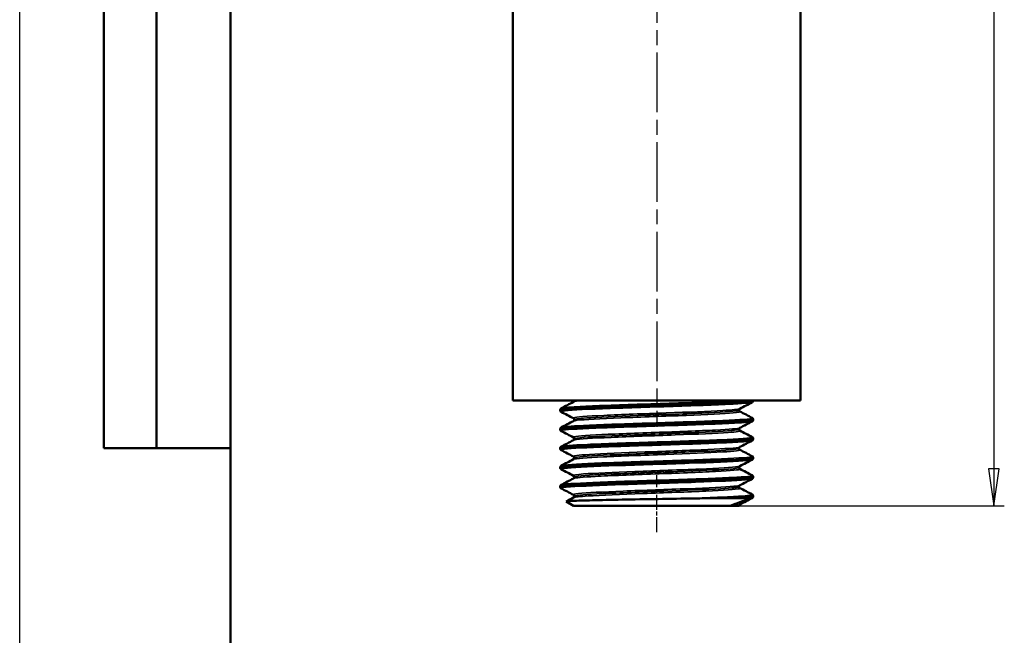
# Model space of a CAD drawing. Header units: millimetres. Extents: x -134 to 549, y -69 to 356.
# Tile 5 of 10: x 0 to 93, y 154 to 213. Entities that reach past the tile are written whole.
import ezdxf
from ezdxf.enums import TextEntityAlignment as Align

# ---------------------------------------------------------------- set-up
doc = ezdxf.new("R2010")
doc.units = ezdxf.units.MM
doc.linetypes.add('CHAIN', pattern=[0.7087, 0.4724, -0.0591, 0.1181, -0.0591])
for name, color, linetype, lineweight in [('Видимые тонкие (ГОСТ)', 7, 'Continuous', 35), ('Видимый контур (ГОСТ)', 7, 'Continuous', 50), ('Кромка (ГОСТ)', 7, 'Continuous', 50), ('Обозначение (ГОСТ)', 7, 'Continuous', 25), ('Осевая линия (ГОСТ)', 7, 'Continuous', 25), ('Размер (ГОСТ)', 7, 'Continuous', 25), ('Эскизная геометрия (ГОСТ)', 7, 'Continuous', 50)]:
    doc.layers.add(name, color=color, linetype=linetype, lineweight=lineweight)
doc.styles.get("Standard").update_dxf_attribs({"font": 'GOST Common Italic.ttf'})
doc.styles.add('Обычный текст (ГОСТ)', font='GOST Common Italic.ttf')
doc.dimstyles.new('Обычный (ГОСТ)', dxfattribs={"dimtxt": 3.5, "dimasz": 3.5, "dimexe": 1, "dimexo": 0, "dimgap": 0.5, "dimtad": 1, "dimrnd": 1e-08, "dimtxsty": 'Обычный текст (ГОСТ)', "dimblk": 'Filled-1', "dimcen": 0.09, "dimdle": 15, "dimclrd": 256, "dimclre": 256, "dimclrt": 256, "dimazin": 2, "dimtfac": 0.714286, "dimtdec": 3, "dimtmove": 0, "dimatfit": 3, "dimfxl": 1, "dimtolj": 1, "dimlwd": 25, "dimlwe": 25, "dimarcsym": 0})

# ---------------------------------------------------------------- blocks, each defined once
blk = doc.blocks.new('ГОСТ - Доп. графы 2')
at = {"layer": 'Эскизная геометрия (ГОСТ)'}
for p, q in [((-12, 0), (-12, 120)), ((-7, 0), (-7, 120)), ((0, 0), (-12, 0))]:
    blk.add_line(p, q, dxfattribs=at)
at = {"layer": 'Обозначение (ГОСТ)', "lineweight": 30, "width": 0.8, "flags": 17}
for tag, p in [('Первичная_применяемость', (-3.651, 90.027)), ('Справочный_номер', (-3.551, 30.017))]:
    blk.add_attdef(tag, text='', height=3.17, rotation=90, dxfattribs=at).set_placement(p, align=Align.MIDDLE_CENTER)
blk = doc.blocks.new('Рамки ГОСТ_ граница 297x210')
at = {"layer": 'Кромка (ГОСТ)', "lineweight": 25}
blk.add_line((0, 0), (0, 297), dxfattribs=at)
at = {"layer": 'Кромка (ГОСТ)'}
blk.add_line((20, 292), (20, 5), dxfattribs=at)
blk = doc.blocks.new('Filled-1')
at = {"color": 0}
for p, q in [((0, 0), (-1, 0.143)), ((-1, 0.143), (-1, -0.143)), ((-1, 0), (0, 0)), ((-1, -0.143), (0, 0))]:
    blk.add_line(p, q, dxfattribs=at)
at = {"color": 0, "flags": 128}
blk.add_lwpolyline([(-1, -0.143), (0, 0), (-1, 0.143), (-1, -0.143)], dxfattribs=at)
at = {"color": 0}
blk.add_solid([(-1, -0.143), (0, 0), (-1, 0.143), (-1, -0.143)], dxfattribs=at)
blk = doc.blocks.new('*D8')
at = {"layer": 'Defpoints', "color": 0, "linetype": 'Continuous', "transparency": 16777216}
for p in [(74.119, 266.543), (67.464, 166.543), (92.464, 166.543)]:
    blk.add_point(p, dxfattribs=at)
at = {"layer": 'Размер (ГОСТ)', "linetype": 'Continuous', "lineweight": 25, "transparency": 16777216}
for p, q in [((74.119, 266.543), (93.464, 266.543)), ((92.464, 263.043), (92.464, 170.043)), ((67.464, 166.543), (93.464, 166.543))]:
    blk.add_line(p, q, dxfattribs=at)
at = {"layer": 'Размер (ГОСТ)', "linetype": 'Continuous', "lineweight": 25, "transparency": 16777216, "xscale": 3.5, "yscale": 3.5, "zscale": 3.5}
for p, rotation in [((92.464, 266.543), 90), ((92.464, 166.543), 270)]:
    blk.add_blockref('Filled-1', p, dxfattribs=dict(at, rotation=rotation))
at = {"layer": 'Размер (ГОСТ)', "linetype": 'Continuous', "lineweight": 25, "transparency": 16777216, "insert": (88.464, 213.513), "char_height": 3.5, "attachment_point": 1, "rotation": 90, "style": 'Обычный текст (ГОСТ)'}
blk.add_mtext('\\A1;100', dxfattribs=at)

msp = doc.modelspace()

# ---------------------------------------------------------------- linework, layer by layer
at = {"layer": 'Видимые тонкие (ГОСТ)'}
for points, knots in [([(51.411, 175.455), (51.38, 175.47), (51.388, 175.486), (51.436, 175.501), (51.668, 175.575), (52.833, 175.65), (54.613, 175.724), (56.407, 175.799), (58.806, 175.873), (61.147, 175.948), (63.475, 176.022), (65.718, 176.097), (67.266, 176.171), (68.597, 176.235), (69.399, 176.299), (69.528, 176.363)], [31.35484, 31.35484, 31.35484, 31.35484, 31.515579, 31.515579, 31.515579, 32.285627, 32.285627, 32.285627, 33.061517, 33.061517, 33.061517, 33.832766, 33.832766, 33.832766, 34.496433, 34.496433, 34.496433, 34.496433]), ([(51.414, 175.794), (51.517, 175.846), (52.042, 175.897), (52.942, 175.948), (54.246, 176.022), (56.324, 176.097), (58.609, 176.171), (60.902, 176.246), (63.376, 176.32), (65.351, 176.395), (66.661, 176.444), (67.751, 176.494), (68.482, 176.543)], [37.760198, 37.760198, 37.760198, 37.760198, 38.292266, 38.292266, 38.292266, 39.063515, 39.063515, 39.063515, 39.837683, 39.837683, 39.837683, 40.351315, 40.351315, 40.351315, 40.351315]), ([(52.575, 174.847), (52.546, 174.862), (52.546, 174.877), (52.579, 174.891), (52.752, 174.969), (53.814, 175.046), (55.453, 175.123), (57.087, 175.2), (59.273, 175.278), (61.371, 175.355), (63.463, 175.432), (65.441, 175.508), (66.73, 175.585), (67.681, 175.642), (68.245, 175.699), (68.36, 175.755)], [31.345903, 31.345903, 31.345903, 31.345903, 31.497447, 31.497447, 31.497447, 32.300522, 32.300522, 32.300522, 33.10089, 33.10089, 33.10089, 33.898983, 33.898983, 33.898983, 34.487496, 34.487496, 34.487496, 34.487496]), ([(52.58, 176.402), (52.654, 176.44), (52.93, 176.478), (53.404, 176.517), (53.514, 176.526), (53.633, 176.534), (53.761, 176.543)], [37.769135, 37.769135, 37.769135, 37.769135, 38.1672649, 38.1672649, 38.1672649, 38.2590195, 38.2590195, 38.2590195, 38.2590195]), ([(51.411, 173.978), (51.535, 174.039), (52.272, 174.101), (53.505, 174.162), (55.002, 174.236), (57.213, 174.31), (59.535, 174.385), (61.853, 174.459), (64.255, 174.533), (66.087, 174.607), (67.916, 174.682), (69.155, 174.756), (69.466, 174.83), (69.545, 174.849), (69.564, 174.867), (69.526, 174.886)], [31.477013, 31.477013, 31.477013, 31.477013, 32.112337, 32.112337, 32.112337, 32.883589, 32.883589, 32.883589, 33.653923, 33.653923, 33.653923, 34.423433, 34.423433, 34.423433, 34.618605, 34.618605, 34.618605, 34.618605]), ([(52.578, 174.586), (52.62, 174.609), (52.738, 174.632), (52.933, 174.655), (53.593, 174.734), (55.128, 174.813), (57.075, 174.891), (58.989, 174.969), (61.274, 175.046), (63.258, 175.123), (65.234, 175.2), (66.885, 175.278), (67.728, 175.355), (68.234, 175.401), (68.445, 175.447), (68.359, 175.494)], [31.48595, 31.48595, 31.48595, 31.48595, 31.727118, 31.727118, 31.727118, 32.543606, 32.543606, 32.543606, 33.346681, 33.346681, 33.346681, 34.147049, 34.147049, 34.147049, 34.627542, 34.627542, 34.627542, 34.627542]), ([(52.648, 174.716), (52.655, 174.778), (53.196, 174.84), (54.194, 174.902), (55.448, 174.979), (57.407, 175.057), (59.491, 175.134), (61.568, 175.212), (63.741, 175.289), (65.373, 175.366), (66.999, 175.443), (68.066, 175.52), (68.26, 175.598), (68.282, 175.607), (68.293, 175.616), (68.292, 175.625)], [31.415927, 31.415927, 31.415927, 31.415927, 32.056104, 32.056104, 32.056104, 32.861394, 32.861394, 32.861394, 33.663981, 33.663981, 33.663981, 34.464299, 34.464299, 34.464299, 34.557519, 34.557519, 34.557519, 34.557519]), ([(51.415, 173.639), (51.364, 173.664), (51.416, 173.69), (51.578, 173.715), (52.05, 173.79), (53.447, 173.864), (55.387, 173.939), (57.323, 174.013), (59.777, 174.087), (62.077, 174.162), (64.374, 174.236), (66.491, 174.31), (67.85, 174.385), (68.837, 174.439), (69.416, 174.493), (69.525, 174.547)], [25.071655, 25.071655, 25.071655, 25.071655, 25.335949, 25.335949, 25.335949, 26.109322, 26.109322, 26.109322, 26.881587, 26.881587, 26.881587, 27.65284, 27.65284, 27.65284, 28.213248, 28.213248, 28.213248, 28.213248]), ([(52.572, 173.031), (52.569, 173.033), (52.567, 173.034), (52.565, 173.036), (52.448, 173.113), (53.228, 173.191), (54.675, 173.268), (56.118, 173.346), (58.206, 173.423), (60.324, 173.5), (62.439, 173.578), (64.556, 173.655), (66.055, 173.732), (67.396, 173.801), (68.227, 173.87), (68.365, 173.939)], [25.062718, 25.062718, 25.062718, 25.062718, 25.077943, 25.077943, 25.077943, 25.882342, 25.882342, 25.882342, 26.685236, 26.685236, 26.685236, 27.486736, 27.486736, 27.486736, 28.204311, 28.204311, 28.204311, 28.204311]), ([(51.409, 172.162), (51.543, 172.229), (52.429, 172.297), (53.883, 172.364), (55.486, 172.438), (57.762, 172.512), (60.09, 172.586), (62.417, 172.661), (64.77, 172.735), (66.509, 172.809), (68.333, 172.887), (69.455, 172.964), (69.542, 173.042), (69.552, 173.052), (69.548, 173.061), (69.529, 173.07)], [25.193827, 25.193827, 25.193827, 25.193827, 25.891733, 25.891733, 25.891733, 26.661803, 26.661803, 26.661803, 27.431463, 27.431463, 27.431463, 28.238953, 28.238953, 28.238953, 28.33542, 28.33542, 28.33542, 28.33542]), ([(52.574, 172.769), (52.594, 172.78), (52.63, 172.791), (52.684, 172.802), (53.071, 172.88), (54.348, 172.958), (56.134, 173.036), (57.911, 173.113), (60.166, 173.191), (62.235, 173.268), (64.3, 173.346), (66.153, 173.423), (67.247, 173.5), (68.083, 173.559), (68.469, 173.618), (68.362, 173.677)], [25.202764, 25.202764, 25.202764, 25.202764, 25.315107, 25.315107, 25.315107, 26.124102, 26.124102, 26.124102, 26.9285, 26.9285, 26.9285, 27.731394, 27.731394, 27.731394, 28.344357, 28.344357, 28.344357, 28.344357]), ([(52.652, 172.9), (52.655, 172.948), (52.968, 172.995), (53.576, 173.043), (54.572, 173.121), (56.346, 173.198), (58.373, 173.276), (60.397, 173.354), (62.644, 173.431), (64.452, 173.509), (66.256, 173.586), (67.598, 173.664), (68.082, 173.741), (68.223, 173.764), (68.29, 173.786), (68.288, 173.808)], [25.132741, 25.132741, 25.132741, 25.132741, 25.625663, 25.625663, 25.625663, 26.432361, 26.432361, 26.432361, 27.23755, 27.23755, 27.23755, 28.04134, 28.04134, 28.04134, 28.274334, 28.274334, 28.274334, 28.274334]), ([(51.416, 171.823), (51.353, 171.854), (51.453, 171.886), (51.72, 171.918), (52.342, 171.993), (53.868, 172.067), (55.881, 172.141), (57.893, 172.215), (60.368, 172.29), (62.633, 172.364), (64.896, 172.438), (66.922, 172.512), (68.16, 172.586), (68.962, 172.634), (69.428, 172.683), (69.524, 172.731)], [18.78847, 18.78847, 18.78847, 18.78847, 19.119522, 19.119522, 19.119522, 19.890481, 19.890481, 19.890481, 20.660984, 20.660984, 20.660984, 21.431053, 21.431053, 21.431053, 21.930062, 21.930062, 21.930062, 21.930062]), ([(52.574, 171.215), (52.45, 171.283), (52.99, 171.351), (54.088, 171.419), (55.336, 171.495), (57.288, 171.572), (59.376, 171.649), (61.463, 171.726), (63.658, 171.803), (65.322, 171.88), (66.986, 171.957), (68.098, 172.034), (68.335, 172.111), (68.348, 172.115), (68.358, 172.119), (68.366, 172.123)], [18.779533, 18.779533, 18.779533, 18.779533, 19.482874, 19.482874, 19.482874, 20.281828, 20.281828, 20.281828, 21.080237, 21.080237, 21.080237, 21.878127, 21.878127, 21.878127, 21.921125, 21.921125, 21.921125, 21.921125]), ([(52.653, 171.084), (52.652, 171.12), (52.821, 171.155), (53.163, 171.19), (53.911, 171.267), (55.477, 171.345), (57.4, 171.422), (59.323, 171.499), (61.578, 171.576), (63.504, 171.653), (65.429, 171.731), (67.001, 171.808), (67.759, 171.885), (68.112, 171.921), (68.286, 171.957), (68.286, 171.992)], [18.849556, 18.849556, 18.849556, 18.849556, 19.215509, 19.215509, 19.215509, 20.01736, 20.01736, 20.01736, 20.818638, 20.818638, 20.818638, 21.619368, 21.619368, 21.619368, 21.991149, 21.991149, 21.991149, 21.991149]), ([(51.408, 170.346), (51.413, 170.349), (51.419, 170.351), (51.427, 170.354), (51.636, 170.429), (52.791, 170.503), (54.574, 170.578), (56.356, 170.653), (58.744, 170.727), (61.081, 170.802), (63.417, 170.876), (65.675, 170.951), (67.235, 171.025), (68.795, 171.1), (69.64, 171.174), (69.539, 171.249), (69.536, 171.251), (69.534, 171.252), (69.53, 171.254)], [18.910642, 18.910642, 18.910642, 18.910642, 18.938797, 18.938797, 18.938797, 19.713615, 19.713615, 19.713615, 20.487809, 20.487809, 20.487809, 21.261404, 21.261404, 21.261404, 22.034423, 22.034423, 22.034423, 22.052235, 22.052235, 22.052235, 22.052235]), ([(52.572, 170.953), (52.574, 170.954), (52.576, 170.955), (52.578, 170.956), (52.746, 171.033), (53.798, 171.11), (55.425, 171.187), (57.051, 171.264), (59.23, 171.341), (61.328, 171.419), (63.424, 171.495), (65.41, 171.572), (66.708, 171.649), (67.899, 171.72), (68.496, 171.791), (68.365, 171.861)], [18.919579, 18.919579, 18.919579, 18.919579, 18.929386, 18.929386, 18.929386, 19.729508, 19.729508, 19.729508, 20.529033, 20.529033, 20.529033, 21.327987, 21.327987, 21.327987, 22.061172, 22.061172, 22.061172, 22.061172]), ([(51.416, 170.006), (51.339, 170.048), (51.53, 170.089), (51.993, 170.13), (52.833, 170.205), (54.558, 170.279), (56.692, 170.354), (58.824, 170.429), (61.339, 170.503), (63.545, 170.578), (65.749, 170.653), (67.619, 170.727), (68.64, 170.802), (69.154, 170.839), (69.45, 170.877), (69.522, 170.915)], [12.505284, 12.505284, 12.505284, 12.505284, 12.932582, 12.932582, 12.932582, 13.708048, 13.708048, 13.708048, 14.482866, 14.482866, 14.482866, 15.25706, 15.25706, 15.25706, 15.646877, 15.646877, 15.646877, 15.646877]), ([(52.578, 169.399), (52.478, 169.454), (52.803, 169.509), (53.53, 169.564), (54.551, 169.642), (56.351, 169.719), (58.4, 169.797), (60.446, 169.874), (62.713, 169.952), (64.533, 170.029), (66.351, 170.107), (67.698, 170.184), (68.179, 170.261), (68.274, 170.277), (68.335, 170.292), (68.363, 170.307)], [12.496347, 12.496347, 12.496347, 12.496347, 13.068432, 13.068432, 13.068432, 13.872709, 13.872709, 13.872709, 14.676225, 14.676225, 14.676225, 15.479007, 15.479007, 15.479007, 15.63794, 15.63794, 15.63794, 15.63794]), ([(52.649, 169.268), (52.647, 169.288), (52.702, 169.309), (52.817, 169.329), (53.257, 169.407), (54.567, 169.485), (56.359, 169.562), (58.15, 169.64), (60.396, 169.718), (62.433, 169.796), (64.467, 169.873), (66.265, 169.951), (67.293, 170.028), (67.946, 170.078), (68.283, 170.127), (68.287, 170.176)], [12.566371, 12.566371, 12.566371, 12.566371, 12.776774, 12.776774, 12.776774, 13.584201, 13.584201, 13.584201, 14.390832, 14.390832, 14.390832, 15.196698, 15.196698, 15.196698, 15.707963, 15.707963, 15.707963, 15.707963]), ([(51.41, 168.53), (51.428, 168.54), (51.464, 168.55), (51.517, 168.56), (51.904, 168.635), (53.214, 168.709), (55.09, 168.783), (56.966, 168.857), (59.387, 168.931), (61.694, 169.005), (64.001, 169.079), (66.168, 169.154), (67.607, 169.228), (68.966, 169.298), (69.658, 169.368), (69.53, 169.438)], [12.627457, 12.627457, 12.627457, 12.627457, 12.733293, 12.733293, 12.733293, 13.503015, 13.503015, 13.503015, 14.272539, 14.272539, 14.272539, 15.041871, 15.041871, 15.041871, 15.76905, 15.76905, 15.76905, 15.76905]), ([(52.575, 169.137), (52.706, 169.202), (53.438, 169.267), (54.64, 169.332), (56.077, 169.409), (58.167, 169.487), (60.29, 169.564), (62.412, 169.642), (64.54, 169.719), (66.046, 169.797), (67.551, 169.874), (68.415, 169.952), (68.385, 170.029), (68.383, 170.035), (68.376, 170.04), (68.366, 170.045)], [12.636394, 12.636394, 12.636394, 12.636394, 13.309524, 13.309524, 13.309524, 14.114591, 14.114591, 14.114591, 14.918868, 14.918868, 14.918868, 15.722384, 15.722384, 15.722384, 15.777986, 15.777986, 15.777986, 15.777986]), ([(51.414, 168.19), (51.324, 168.24), (51.621, 168.289), (52.292, 168.338), (53.305, 168.412), (55.157, 168.486), (57.344, 168.56), (59.531, 168.635), (62.028, 168.709), (64.157, 168.783), (66.284, 168.857), (68.019, 168.931), (68.89, 169.005), (69.254, 169.036), (69.465, 169.067), (69.523, 169.098)], [6.222099, 6.222099, 6.222099, 6.222099, 6.732618, 6.732618, 6.732618, 7.502544, 7.502544, 7.502544, 8.272266, 8.272266, 8.272266, 9.04179, 9.04179, 9.04179, 9.363692, 9.363692, 9.363692, 9.363692]), ([(52.58, 167.583), (52.502, 167.624), (52.66, 167.666), (53.057, 167.707), (53.796, 167.784), (55.355, 167.861), (57.281, 167.937), (59.206, 168.014), (61.473, 168.091), (63.425, 168.168), (65.376, 168.245), (66.985, 168.321), (67.787, 168.398), (68.111, 168.429), (68.301, 168.46), (68.359, 168.491)], [6.213162, 6.213162, 6.213162, 6.213162, 6.642109, 6.642109, 6.642109, 7.439477, 7.439477, 7.439477, 8.236611, 8.236611, 8.236611, 9.033514, 9.033514, 9.033514, 9.354755, 9.354755, 9.354755, 9.354755]), ([(52.645, 167.452), (52.645, 167.458), (52.649, 167.463), (52.658, 167.469), (52.778, 167.546), (53.773, 167.623), (55.352, 167.7), (56.93, 167.777), (59.07, 167.854), (61.148, 167.931), (63.225, 168.008), (65.213, 168.085), (66.531, 168.162), (67.66, 168.228), (68.286, 168.294), (68.292, 168.36)], [6.283185, 6.283185, 6.283185, 6.283185, 6.341162, 6.341162, 6.341162, 7.141109, 7.141109, 7.141109, 7.940812, 7.940812, 7.940812, 8.740278, 8.740278, 8.740278, 9.424778, 9.424778, 9.424778, 9.424778]), ([(52.578, 167.321), (52.682, 167.373), (53.159, 167.425), (53.969, 167.476), (55.17, 167.553), (57.087, 167.63), (59.163, 167.707), (61.239, 167.784), (63.446, 167.861), (65.144, 167.937), (66.841, 168.014), (68.008, 168.091), (68.306, 168.168), (68.385, 168.188), (68.402, 168.209), (68.361, 168.229)], [6.353209, 6.353209, 6.353209, 6.353209, 6.890657, 6.890657, 6.890657, 7.688268, 7.688268, 7.688268, 8.485636, 8.485636, 8.485636, 9.282769, 9.282769, 9.282769, 9.494801, 9.494801, 9.494801, 9.494801]), ([(62.772, 167.224), (65.029, 167.299), (67.034, 167.373), (68.24, 167.447), (69.186, 167.505), (69.632, 167.564), (69.527, 167.622)], [8.11048, 8.11048, 8.11048, 8.11048, 8.881511, 8.881511, 8.881511, 9.485864, 9.485864, 9.485864, 9.485864])]:
    msp.add_open_spline(points, degree=3, knots=knots, dxfattribs=at)
for points in [[(52.645, 176.533), (52.645, 176.536), (52.646, 176.54), (52.65, 176.543)], [(67.454, 166.554), (67.976, 166.594), (68.28, 166.635), (68.358, 166.675)], [(68.294, 166.543), (68.294, 166.543), (68.294, 166.544), (68.294, 166.544)], [(69.238, 167.224), (69.395, 167.244), (69.491, 167.263), (69.525, 167.282)]]:
    msp.add_open_spline(points, degree=3, dxfattribs=at)
at = {"layer": 'Видимый контур (ГОСТ)'}
for p, q in [((46.819, 266.543), (46.819, 176.543)), ((74.119, 266.543), (74.119, 176.543)), ((46.819, 176.543), (74.119, 176.543)), ((69.639, 176.543), (69.639, 176.541)), ((69.639, 176.541), (69.639, 176.524)), ((51.299, 175.633), (51.299, 175.616)), ((69.639, 174.725), (69.639, 174.708)), ((51.299, 173.817), (51.299, 173.8)), ((69.639, 172.909), (69.639, 172.892)), ((51.299, 172.001), (51.299, 171.984)), ((69.639, 171.093), (69.639, 171.076)), ((51.299, 170.185), (51.299, 170.168)), ((69.639, 169.277), (69.639, 169.26)), ((51.299, 168.369), (51.299, 168.352)), ((69.639, 167.461), (69.639, 167.444)), ((52.571, 166.543), (51.872, 166.947)), ((52.571, 166.543), (67.443, 166.543)), ((68.294, 166.543), (67.443, 166.543)), ((68.16, 167.277), (67.854, 167.277)), ((68.294, 166.544), (68.294, 166.543)), ((68.294, 166.543), (68.294, 166.543))]:
    msp.add_line(p, q, dxfattribs=at)
for points, knots in [([(51.299, 175.633), (51.301, 175.67), (51.315, 175.704), (51.346, 175.749), (51.361, 175.763), (51.387, 175.783), (51.398, 175.789), (51.408, 175.794)], [0, 0, 0, 0, 0.02086898, 0.02086898, 0.04037878, 0.04037878, 0.0581412, 0.0581412, 0.0581412, 0.0581412]), ([(69.639, 176.541), (69.642, 176.468), (68.715, 176.394), (67.106, 176.321), (65.484, 176.247), (63.187, 176.173), (60.839, 176.099), (58.492, 176.025), (56.12, 175.951), (54.366, 175.877), (52.613, 175.803), (51.499, 175.728), (51.325, 175.654), (51.308, 175.647), (51.3, 175.64), (51.3, 175.633)], [-40.842108, -40.842108, -40.842108, -40.842108, -40.079115, -40.079115, -40.079115, -39.310302, -39.310302, -39.310302, -38.541713, -38.541713, -38.541713, -37.773343, -37.773343, -37.773343, -37.699112, -37.699112, -37.699112, -37.699112]), ([(51.307, 175.616), (51.308, 175.661), (51.639, 175.706), (52.287, 175.751), (53.354, 175.826), (55.268, 175.9), (57.505, 175.975), (59.729, 176.049), (62.246, 176.123), (64.372, 176.197), (66.505, 176.271), (68.221, 176.346), (69.051, 176.42), (69.439, 176.455), (69.638, 176.489), (69.639, 176.524)], [31.414523, 31.414523, 31.414523, 31.414523, 31.88427, 31.88427, 31.88427, 32.657563, 32.657563, 32.657563, 33.426426, 33.426426, 33.426426, 34.197557, 34.197557, 34.197557, 34.557519, 34.557519, 34.557519, 34.557519]), ([(52.572, 176.402), (52.576, 176.404), (52.586, 176.408), (52.611, 176.434), (52.621, 176.447), (52.638, 176.484), (52.644, 176.508), (52.644, 176.533)], [0, 0, 0, 0, 0.02807268, 0.02807268, 0.04282446, 0.04282446, 0.05812256, 0.05812256, 0.05812256, 0.05812256]), ([(68.366, 175.755), (68.362, 175.753), (68.352, 175.749), (68.328, 175.723), (68.317, 175.71), (68.3, 175.674), (68.294, 175.649), (68.294, 175.625)], [0, 0, 0, 0, 0.02807268, 0.02807268, 0.04282446, 0.04282446, 0.05812256, 0.05812256, 0.05812256, 0.05812256]), ([(69.639, 176.524), (69.637, 176.487), (69.623, 176.453), (69.593, 176.408), (69.577, 176.394), (69.551, 176.374), (69.54, 176.368), (69.53, 176.363)], [0, 0, 0, 0, 0.02086898, 0.02086898, 0.04037878, 0.04037878, 0.0581412, 0.0581412, 0.0581412, 0.0581412]), ([(51.408, 175.455), (51.392, 175.463), (51.373, 175.474), (51.34, 175.508), (51.328, 175.523), (51.308, 175.563), (51.301, 175.589), (51.299, 175.616)], [0, 0, 0, 0, 0.02826109, 0.02826109, 0.04295276, 0.04295276, 0.05817027, 0.05817027, 0.05817027, 0.05817027]), ([(52.644, 174.716), (52.644, 174.752), (52.631, 174.786), (52.605, 174.823), (52.593, 174.833), (52.579, 174.844), (52.574, 174.846), (52.572, 174.847)], [0, 0, 0, 0, 0.02209726, 0.02209726, 0.04103133, 0.04103133, 0.05809744, 0.05809744, 0.05809744, 0.05809744]), ([(68.294, 175.625), (68.294, 175.589), (68.308, 175.555), (68.334, 175.518), (68.345, 175.508), (68.359, 175.497), (68.364, 175.495), (68.366, 175.494)], [0, 0, 0, 0, 0.02209726, 0.02209726, 0.04103133, 0.04103133, 0.05809744, 0.05809744, 0.05809744, 0.05809744]), ([(69.53, 174.886), (69.546, 174.878), (69.565, 174.867), (69.598, 174.833), (69.61, 174.818), (69.63, 174.778), (69.638, 174.752), (69.639, 174.725)], [0, 0, 0, 0, 0.02826109, 0.02826109, 0.04295276, 0.04295276, 0.05817027, 0.05817027, 0.05817027, 0.05817027]), ([(51.299, 173.817), (51.301, 173.854), (51.315, 173.888), (51.346, 173.933), (51.361, 173.947), (51.387, 173.967), (51.398, 173.973), (51.408, 173.978)], [0, 0, 0, 0, 0.02086898, 0.02086898, 0.04037878, 0.04037878, 0.0581412, 0.0581412, 0.0581412, 0.0581412]), ([(69.636, 174.725), (69.632, 174.665), (69.03, 174.605), (67.916, 174.545), (66.515, 174.469), (64.319, 174.393), (61.949, 174.318), (59.61, 174.243), (57.129, 174.168), (55.191, 174.094), (53.254, 174.019), (51.882, 173.944), (51.452, 173.87), (51.351, 173.852), (51.302, 173.835), (51.304, 173.817)], [-34.558923, -34.558923, -34.558923, -34.558923, -33.934571, -33.934571, -33.934571, -33.148811, -33.148811, -33.148811, -32.373348, -32.373348, -32.373348, -31.598601, -31.598601, -31.598601, -31.415927, -31.415927, -31.415927, -31.415927]), ([(51.304, 173.8), (51.307, 173.857), (51.848, 173.914), (52.862, 173.971), (54.176, 174.045), (56.27, 174.12), (58.573, 174.194), (60.874, 174.268), (63.357, 174.342), (65.347, 174.416), (67.336, 174.49), (68.811, 174.564), (69.373, 174.638), (69.549, 174.661), (69.635, 174.685), (69.633, 174.708)], [25.131338, 25.131338, 25.131338, 25.131338, 25.725128, 25.725128, 25.725128, 26.495305, 26.495305, 26.495305, 27.264487, 27.264487, 27.264487, 28.03277, 28.03277, 28.03277, 28.274334, 28.274334, 28.274334, 28.274334]), ([(52.572, 174.586), (52.576, 174.588), (52.586, 174.592), (52.611, 174.618), (52.621, 174.631), (52.638, 174.667), (52.644, 174.692), (52.644, 174.716)], [0, 0, 0, 0, 0.02807268, 0.02807268, 0.04282446, 0.04282446, 0.05812256, 0.05812256, 0.05812256, 0.05812256]), ([(68.366, 173.939), (68.362, 173.937), (68.352, 173.933), (68.328, 173.907), (68.317, 173.894), (68.3, 173.857), (68.294, 173.833), (68.294, 173.808)], [0, 0, 0, 0, 0.02807268, 0.02807268, 0.04282446, 0.04282446, 0.05812256, 0.05812256, 0.05812256, 0.05812256]), ([(69.639, 174.708), (69.637, 174.671), (69.623, 174.637), (69.593, 174.592), (69.577, 174.578), (69.551, 174.558), (69.54, 174.552), (69.53, 174.547)], [0, 0, 0, 0, 0.02086898, 0.02086898, 0.04037878, 0.04037878, 0.0581412, 0.0581412, 0.0581412, 0.0581412]), ([(51.408, 173.639), (51.392, 173.647), (51.373, 173.658), (51.34, 173.692), (51.328, 173.707), (51.308, 173.747), (51.301, 173.773), (51.299, 173.8)], [0, 0, 0, 0, 0.02826109, 0.02826109, 0.04295276, 0.04295276, 0.05817027, 0.05817027, 0.05817027, 0.05817027]), ([(69.633, 172.909), (69.63, 172.857), (69.186, 172.805), (68.336, 172.753), (67.125, 172.679), (65.106, 172.604), (62.828, 172.53), (60.553, 172.456), (58.046, 172.382), (55.991, 172.307), (53.937, 172.233), (52.358, 172.159), (51.684, 172.085), (51.429, 172.057), (51.305, 172.029), (51.307, 172.001)], [-28.275738, -28.275738, -28.275738, -28.275738, -27.734717, -27.734717, -27.734717, -26.96374, -26.96374, -26.96374, -26.193306, -26.193306, -26.193306, -25.423393, -25.423393, -25.423393, -25.132741, -25.132741, -25.132741, -25.132741]), ([(52.644, 172.9), (52.644, 172.936), (52.631, 172.97), (52.605, 173.007), (52.593, 173.017), (52.579, 173.028), (52.574, 173.03), (52.572, 173.031)], [0, 0, 0, 0, 0.02209726, 0.02209726, 0.04103133, 0.04103133, 0.05809744, 0.05809744, 0.05809744, 0.05809744]), ([(68.294, 173.808), (68.294, 173.773), (68.308, 173.739), (68.334, 173.701), (68.345, 173.692), (68.359, 173.681), (68.364, 173.679), (68.366, 173.677)], [0, 0, 0, 0, 0.02209726, 0.02209726, 0.04103133, 0.04103133, 0.05809744, 0.05809744, 0.05809744, 0.05809744]), ([(69.53, 173.07), (69.546, 173.062), (69.565, 173.051), (69.598, 173.017), (69.61, 173.002), (69.63, 172.962), (69.638, 172.936), (69.639, 172.909)], [0, 0, 0, 0, 0.02826109, 0.02826109, 0.04295276, 0.04295276, 0.05817027, 0.05817027, 0.05817027, 0.05817027]), ([(51.299, 172.001), (51.301, 172.038), (51.315, 172.072), (51.346, 172.117), (51.361, 172.131), (51.387, 172.15), (51.398, 172.157), (51.408, 172.162)], [0, 0, 0, 0, 0.02086898, 0.02086898, 0.04037878, 0.04037878, 0.0581412, 0.0581412, 0.0581412, 0.0581412]), ([(51.408, 171.823), (51.392, 171.831), (51.373, 171.842), (51.34, 171.875), (51.328, 171.891), (51.308, 171.931), (51.301, 171.957), (51.299, 171.983)], [0, 0, 0, 0, 0.02826109, 0.02826109, 0.04295276, 0.04295276, 0.05817027, 0.05817027, 0.05817027, 0.05817027]), ([(51.301, 171.983), (51.304, 172.049), (52.028, 172.115), (53.335, 172.18), (54.811, 172.254), (57.014, 172.328), (59.345, 172.402), (61.675, 172.476), (64.107, 172.55), (65.983, 172.624), (67.858, 172.698), (69.156, 172.772), (69.525, 172.846), (69.601, 172.861), (69.637, 172.877), (69.635, 172.892)], [18.848152, 18.848152, 18.848152, 18.848152, 19.528934, 19.528934, 19.528934, 20.297428, 20.297428, 20.297428, 21.065496, 21.065496, 21.065496, 21.833159, 21.833159, 21.833159, 21.991149, 21.991149, 21.991149, 21.991149]), ([(52.572, 172.769), (52.576, 172.771), (52.586, 172.776), (52.611, 172.802), (52.621, 172.815), (52.638, 172.851), (52.644, 172.876), (52.644, 172.9)], [0, 0, 0, 0, 0.02807268, 0.02807268, 0.04282446, 0.04282446, 0.05812256, 0.05812256, 0.05812256, 0.05812256]), ([(68.366, 172.123), (68.362, 172.121), (68.352, 172.117), (68.328, 172.091), (68.317, 172.078), (68.3, 172.041), (68.294, 172.017), (68.294, 171.992)], [0, 0, 0, 0, 0.02807268, 0.02807268, 0.04282446, 0.04282446, 0.05812256, 0.05812256, 0.05812256, 0.05812256]), ([(68.294, 171.992), (68.294, 171.957), (68.308, 171.923), (68.334, 171.885), (68.345, 171.876), (68.359, 171.865), (68.364, 171.863), (68.366, 171.861)], [0, 0, 0, 0, 0.02209726, 0.02209726, 0.04103133, 0.04103133, 0.05809744, 0.05809744, 0.05809744, 0.05809744]), ([(69.639, 172.891), (69.637, 172.855), (69.623, 172.821), (69.593, 172.776), (69.577, 172.762), (69.551, 172.742), (69.54, 172.736), (69.53, 172.731)], [0, 0, 0, 0, 0.02086898, 0.02086898, 0.04037878, 0.04037878, 0.0581412, 0.0581412, 0.0581412, 0.0581412]), ([(51.299, 170.167), (51.299, 170.17), (51.3, 170.172), (51.302, 170.174), (51.356, 170.249), (52.367, 170.323), (54.057, 170.398), (55.746, 170.472), (58.092, 170.547), (60.454, 170.621), (62.815, 170.696), (65.163, 170.77), (66.856, 170.844), (68.548, 170.919), (69.567, 170.993), (69.635, 171.067), (69.638, 171.07), (69.639, 171.073), (69.639, 171.076)], [12.564967, 12.564967, 12.564967, 12.564967, 12.589424, 12.589424, 12.589424, 13.362816, 13.362816, 13.362816, 14.135569, 14.135569, 14.135569, 14.907705, 14.907705, 14.907705, 15.67925, 15.67925, 15.67925, 15.707963, 15.707963, 15.707963, 15.707963]), ([(69.631, 171.093), (69.632, 171.053), (69.38, 171.014), (68.878, 170.974), (67.903, 170.897), (65.994, 170.82), (63.708, 170.743), (61.492, 170.668), (58.949, 170.594), (56.78, 170.519), (54.615, 170.445), (52.848, 170.37), (51.964, 170.295), (51.526, 170.259), (51.308, 170.222), (51.308, 170.185)], [-21.992552, -21.992552, -21.992552, -21.992552, -21.580807, -21.580807, -21.580807, -20.781397, -20.781397, -20.781397, -20.006284, -20.006284, -20.006284, -19.232553, -19.232553, -19.232553, -18.849556, -18.849556, -18.849556, -18.849556]), ([(52.644, 171.084), (52.644, 171.12), (52.631, 171.154), (52.605, 171.191), (52.593, 171.201), (52.579, 171.212), (52.574, 171.214), (52.572, 171.215)], [0, 0, 0, 0, 0.02209726, 0.02209726, 0.04103133, 0.04103133, 0.05809744, 0.05809744, 0.05809744, 0.05809744]), ([(52.572, 170.953), (52.576, 170.955), (52.586, 170.96), (52.611, 170.986), (52.621, 170.999), (52.638, 171.035), (52.644, 171.06), (52.644, 171.084)], [0, 0, 0, 0, 0.02807268, 0.02807268, 0.04282446, 0.04282446, 0.05812256, 0.05812256, 0.05812256, 0.05812256]), ([(69.53, 171.254), (69.546, 171.246), (69.565, 171.235), (69.598, 171.201), (69.61, 171.186), (69.63, 171.146), (69.638, 171.12), (69.639, 171.093)], [0, 0, 0, 0, 0.02826109, 0.02826109, 0.04295276, 0.04295276, 0.05817027, 0.05817027, 0.05817027, 0.05817027]), ([(69.639, 171.075), (69.637, 171.039), (69.623, 171.005), (69.593, 170.96), (69.577, 170.946), (69.551, 170.926), (69.54, 170.92), (69.53, 170.915)], [0, 0, 0, 0, 0.02086898, 0.02086898, 0.04037878, 0.04037878, 0.0581412, 0.0581412, 0.0581412, 0.0581412]), ([(51.299, 170.185), (51.301, 170.222), (51.315, 170.256), (51.346, 170.301), (51.361, 170.315), (51.387, 170.334), (51.398, 170.341), (51.408, 170.346)], [0, 0, 0, 0, 0.02086898, 0.02086898, 0.04037878, 0.04037878, 0.0581412, 0.0581412, 0.0581412, 0.0581412]), ([(51.408, 170.006), (51.392, 170.015), (51.373, 170.025), (51.34, 170.059), (51.328, 170.075), (51.308, 170.115), (51.301, 170.141), (51.299, 170.167)], [0, 0, 0, 0, 0.02826109, 0.02826109, 0.04295276, 0.04295276, 0.05817027, 0.05817027, 0.05817027, 0.05817027]), ([(68.366, 170.307), (68.362, 170.305), (68.352, 170.301), (68.328, 170.275), (68.317, 170.262), (68.3, 170.225), (68.294, 170.201), (68.294, 170.176)], [0, 0, 0, 0, 0.02807268, 0.02807268, 0.04282446, 0.04282446, 0.05812256, 0.05812256, 0.05812256, 0.05812256]), ([(68.294, 170.176), (68.294, 170.141), (68.308, 170.107), (68.334, 170.069), (68.345, 170.06), (68.359, 170.049), (68.364, 170.047), (68.366, 170.045)], [0, 0, 0, 0, 0.02209726, 0.02209726, 0.04103133, 0.04103133, 0.05809744, 0.05809744, 0.05809744, 0.05809744]), ([(51.302, 168.351), (51.3, 168.363), (51.323, 168.376), (51.372, 168.388), (51.666, 168.462), (52.894, 168.536), (54.723, 168.61), (56.552, 168.684), (58.961, 168.758), (61.298, 168.832), (63.634, 168.906), (65.873, 168.98), (67.407, 169.054), (68.831, 169.122), (69.634, 169.191), (69.638, 169.26)], [6.281782, 6.281782, 6.281782, 6.281782, 6.40878, 6.40878, 6.40878, 7.17673, 7.17673, 7.17673, 7.944479, 7.944479, 7.944479, 8.712032, 8.712032, 8.712032, 9.424778, 9.424778, 9.424778, 9.424778]), ([(69.631, 169.277), (69.634, 169.245), (69.476, 169.214), (69.154, 169.182), (68.401, 169.108), (66.76, 169.034), (64.675, 168.96), (62.572, 168.886), (60.04, 168.811), (57.777, 168.737), (55.522, 168.662), (53.559, 168.588), (52.426, 168.513), (51.691, 168.465), (51.31, 168.417), (51.306, 168.369)], [-15.709367, -15.709367, -15.709367, -15.709367, -15.381197, -15.381197, -15.381197, -14.613723, -14.613723, -14.613723, -13.839235, -13.839235, -13.839235, -13.067326, -13.067326, -13.067326, -12.566371, -12.566371, -12.566371, -12.566371]), ([(52.644, 169.268), (52.644, 169.304), (52.631, 169.338), (52.605, 169.375), (52.593, 169.385), (52.579, 169.396), (52.574, 169.398), (52.572, 169.399)], [0, 0, 0, 0, 0.02209726, 0.02209726, 0.04103133, 0.04103133, 0.05809744, 0.05809744, 0.05809744, 0.05809744]), ([(52.572, 169.137), (52.576, 169.139), (52.586, 169.144), (52.611, 169.17), (52.621, 169.182), (52.638, 169.219), (52.644, 169.244), (52.644, 169.268)], [0, 0, 0, 0, 0.02807268, 0.02807268, 0.04282446, 0.04282446, 0.05812256, 0.05812256, 0.05812256, 0.05812256]), ([(69.53, 169.438), (69.546, 169.43), (69.565, 169.419), (69.598, 169.385), (69.61, 169.37), (69.63, 169.33), (69.638, 169.304), (69.639, 169.277)], [0, 0, 0, 0, 0.02826109, 0.02826109, 0.04295276, 0.04295276, 0.05817027, 0.05817027, 0.05817027, 0.05817027]), ([(69.639, 169.259), (69.637, 169.223), (69.623, 169.188), (69.593, 169.143), (69.577, 169.13), (69.551, 169.11), (69.54, 169.104), (69.53, 169.098)], [0, 0, 0, 0, 0.02086898, 0.02086898, 0.04037878, 0.04037878, 0.0581412, 0.0581412, 0.0581412, 0.0581412]), ([(51.299, 168.369), (51.301, 168.406), (51.315, 168.44), (51.346, 168.485), (51.361, 168.499), (51.387, 168.518), (51.398, 168.525), (51.408, 168.53)], [0, 0, 0, 0, 0.02086898, 0.02086898, 0.04037878, 0.04037878, 0.0581412, 0.0581412, 0.0581412, 0.0581412]), ([(51.408, 168.19), (51.392, 168.199), (51.373, 168.209), (51.34, 168.243), (51.328, 168.258), (51.308, 168.299), (51.301, 168.325), (51.299, 168.351)], [0, 0, 0, 0, 0.02826109, 0.02826109, 0.04295276, 0.04295276, 0.05817027, 0.05817027, 0.05817027, 0.05817027]), ([(68.366, 168.491), (68.362, 168.489), (68.352, 168.485), (68.328, 168.459), (68.317, 168.446), (68.3, 168.409), (68.294, 168.385), (68.294, 168.36)], [0, 0, 0, 0, 0.02807268, 0.02807268, 0.04282446, 0.04282446, 0.05812256, 0.05812256, 0.05812256, 0.05812256]), ([(68.294, 168.36), (68.294, 168.324), (68.308, 168.291), (68.334, 168.253), (68.345, 168.244), (68.359, 168.233), (68.364, 168.23), (68.366, 168.229)], [0, 0, 0, 0, 0.02209726, 0.02209726, 0.04103133, 0.04103133, 0.05809744, 0.05809744, 0.05809744, 0.05809744]), ([(52.644, 167.452), (52.644, 167.488), (52.631, 167.521), (52.605, 167.559), (52.593, 167.569), (52.579, 167.579), (52.574, 167.582), (52.572, 167.583)], [0, 0, 0, 0, 0.02209726, 0.02209726, 0.04103133, 0.04103133, 0.05809744, 0.05809744, 0.05809744, 0.05809744]), ([(52.572, 167.321), (52.576, 167.323), (52.586, 167.328), (52.611, 167.353), (52.621, 167.366), (52.638, 167.403), (52.644, 167.427), (52.644, 167.452)], [0, 0, 0, 0, 0.02807268, 0.02807268, 0.04282446, 0.04282446, 0.05812256, 0.05812256, 0.05812256, 0.05812256]), ([(69.634, 167.461), (69.637, 167.441), (69.573, 167.421), (69.441, 167.4), (69.171, 167.359), (68.626, 167.318), (67.854, 167.277)], [-9.4261817, -9.4261817, -9.4261817, -9.4261817, -9.2164091, -9.2164091, -9.2164091, -8.7902453, -8.7902453, -8.7902453, -8.7902453]), ([(69.53, 167.622), (69.546, 167.613), (69.565, 167.603), (69.598, 167.569), (69.61, 167.554), (69.63, 167.514), (69.638, 167.488), (69.639, 167.461)], [0, 0, 0, 0, 0.02826109, 0.02826109, 0.04295276, 0.04295276, 0.05817027, 0.05817027, 0.05817027, 0.05817027]), ([(69.639, 167.443), (69.637, 167.407), (69.623, 167.372), (69.593, 167.327), (69.577, 167.313), (69.551, 167.294), (69.54, 167.288), (69.53, 167.282)], [0, 0, 0, 0, 0.02086898, 0.02086898, 0.04037878, 0.04037878, 0.0581412, 0.0581412, 0.0581412, 0.0581412]), ([(51.872, 166.947), (51.848, 166.96), (51.93, 166.974), (52.387, 167.008), (52.871, 167.027), (54.216, 167.067), (55.068, 167.086), (57.036, 167.126), (58.135, 167.145), (60.442, 167.185), (61.627, 167.205), (62.772, 167.224)], [-1.622008, -1.622008, -1.622008, -1.622008, -1.38705, -1.38705, -1.046166, -1.046166, -0.701363, -0.701363, -0.352641, -0.352641, 0, 0, 0, 0]), ([(62.772, 167.224), (63.768, 167.241), (64.717, 167.253), (66.456, 167.271), (67.23, 167.276), (67.854, 167.277)], [-0.6221508, -0.6221508, -0.6221508, -0.6221508, -0.3153364, -0.3153364, 0, 0, 0, 0]), ([(67.454, 166.554), (67.453, 166.553), (67.452, 166.553), (67.45, 166.552), (67.449, 166.552), (67.447, 166.551), (67.446, 166.55), (67.445, 166.55), (67.445, 166.549), (67.444, 166.548), (67.443, 166.548), (67.443, 166.547), (67.442, 166.546), (67.442, 166.545), (67.443, 166.544), (67.443, 166.543)], [-0.43519446, -0.43519446, -0.43519446, -0.43519446, -0.43232989, -0.43232989, -0.42977831, -0.42977831, -0.42799243, -0.42799243, -0.42619717, -0.42619717, -0.42374636, -0.42374636, -0.41953379, -0.41953379, -0.41120945, -0.41120945, -0.41120945, -0.41120945]), ([(69.238, 167.224), (68.967, 167.115), (68.679, 167.003), (68.081, 166.78), (67.774, 166.668), (67.454, 166.554)], [-0.2358611, -0.2358611, -0.2358611, -0.2358611, -0.1152134, -0.1152134, 0, 0, 0, 0]), ([(68.16, 167.277), (68.55, 167.277), (68.814, 167.273), (69.143, 167.261), (69.22, 167.253), (69.247, 167.241), (69.252, 167.238), (69.252, 167.234), (69.251, 167.233), (69.25, 167.231), (69.249, 167.231), (69.248, 167.23), (69.248, 167.229), (69.247, 167.229), (69.246, 167.228), (69.245, 167.228), (69.245, 167.227), (69.243, 167.227), (69.242, 167.226), (69.24, 167.225), (69.239, 167.225), (69.238, 167.224)], [-0.08893351, -0.08893351, -0.08893351, -0.08893351, -0.04569084, -0.04569084, -0.00901689, -0.00901689, -0.00327336, -0.00327336, -0.00192966, -0.00192966, -0.00143851, -0.00143851, -0.00118492, -0.00118492, -0.00099563, -0.00099563, -0.00079616, -0.00079616, -0.00050763, -0.00050763, 0, 0, 0, 0]), ([(68.366, 166.675), (68.362, 166.673), (68.352, 166.669), (68.328, 166.643), (68.317, 166.63), (68.3, 166.593), (68.294, 166.569), (68.294, 166.544)], [0, 0, 0, 0, 0.02807268, 0.02807268, 0.04282446, 0.04282446, 0.05812256, 0.05812256, 0.05812256, 0.05812256])]:
    msp.add_open_spline(points, degree=3, knots=knots, dxfattribs=at)
for points in [[(51.408, 175.794), (51.796, 175.997), (52.184, 176.199), (52.572, 176.402)], [(52.644, 176.533), (52.644, 176.536), (52.644, 176.54), (52.644, 176.543)], [(69.53, 176.363), (69.142, 176.16), (68.754, 175.958), (68.366, 175.755)], [(52.572, 174.847), (52.184, 175.05), (51.796, 175.252), (51.408, 175.455)], [(68.366, 175.494), (68.754, 175.291), (69.142, 175.089), (69.53, 174.886)], [(51.408, 173.978), (51.796, 174.181), (52.184, 174.383), (52.572, 174.586)], [(69.53, 174.547), (69.142, 174.344), (68.754, 174.142), (68.366, 173.939)], [(52.572, 173.031), (52.184, 173.234), (51.796, 173.436), (51.408, 173.639)], [(68.366, 173.677), (68.754, 173.475), (69.142, 173.273), (69.53, 173.07)], [(51.408, 172.162), (51.796, 172.364), (52.184, 172.567), (52.572, 172.769)], [(69.53, 172.731), (69.142, 172.528), (68.754, 172.326), (68.366, 172.123)], [(52.572, 171.215), (52.184, 171.418), (51.796, 171.62), (51.408, 171.823)], [(68.366, 171.861), (68.754, 171.659), (69.142, 171.456), (69.53, 171.254)], [(51.408, 170.346), (51.796, 170.548), (52.184, 170.751), (52.572, 170.953)], [(69.53, 170.915), (69.142, 170.712), (68.754, 170.51), (68.366, 170.307)], [(52.572, 169.399), (52.184, 169.602), (51.796, 169.804), (51.408, 170.006)], [(68.366, 170.045), (68.754, 169.843), (69.142, 169.64), (69.53, 169.438)], [(51.408, 168.53), (51.796, 168.732), (52.184, 168.935), (52.572, 169.137)], [(69.53, 169.098), (69.142, 168.896), (68.754, 168.694), (68.366, 168.491)], [(52.572, 167.583), (52.184, 167.786), (51.796, 167.988), (51.408, 168.19)], [(51.873, 166.956), (52.106, 167.078), (52.339, 167.2), (52.572, 167.321)], [(68.16, 167.277), (69.119, 167.333), (69.628, 167.388), (69.634, 167.444)], [(68.366, 168.229), (68.754, 168.027), (69.142, 167.824), (69.53, 167.622)], [(69.53, 167.282), (69.142, 167.08), (68.754, 166.877), (68.366, 166.675)]]:
    msp.add_open_spline(points, degree=3, dxfattribs=at)
at = {"layer": 'Осевая линия (ГОСТ)', "linetype": 'CHAIN', "ltscale": 11.993792}
msp.add_line((60.469, 269.043), (60.469, 174.043), dxfattribs=at)
at = {"layer": 'Осевая линия (ГОСТ)', "linetype": 'CHAIN', "ltscale": 3.001585}
msp.add_line((60.469, 164.043), (60.469, 169.447), dxfattribs=at)

# ---------------------------------------------------------------- block references
for name, p in [('Рамки ГОСТ_ граница 297x210', (0, 0)), ('ГОСТ - Доп. графы 2', (20, 172))]:
    msp.add_blockref(name, p)

# ---------------------------------------------------------------- dimensions: what is measured, and where the dimension line sits
at = {"layer": 'Размер (ГОСТ)', "linetype": 'Continuous', "lineweight": 25}
dim = msp.add_linear_dim(base=(92.464, 166.543), p1=(74.119, 266.543), p2=(67.464, 166.543), angle=90, dimstyle='Обычный (ГОСТ)', override={"dimgap": 0.5, "dimdec": 2, "dimtol": 0, "dimlim": 0, "dimtp": 0, "dimtm": 0, "dimtdec": 3, "dimtofl": 0, "dimatfit": 1}, dxfattribs=at)
dim.commit()
dim.dimension.update_dxf_attribs({"geometry": '*D8', "text_midpoint": (92.464, 216.543), "dimtype": 160})

doc.saveas('drawing.dxf')
